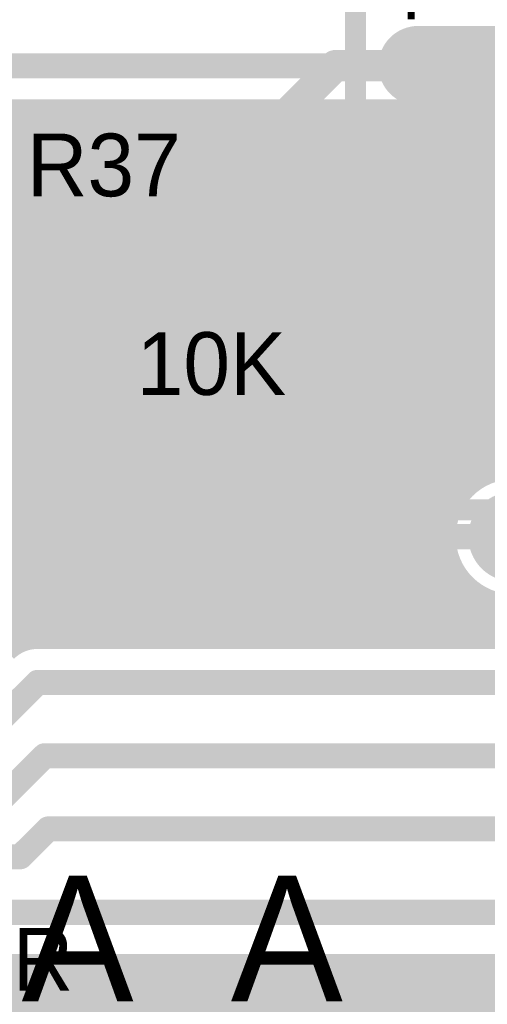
# Model space of a CAD drawing. Extents: x 7.17 to 14.1, y 4 to 11.75.
# Tile 49 of 189: x 8.07 to 8.3, y 7.76 to 8.23. Entities that reach past the tile are written whole.
import ezdxf

# ---------------------------------------------------------------- set-up
doc = ezdxf.new("R2010")
doc.units = 0
doc.layers.get('0').update_dxf_attribs({"linetype": 'CONTINUOUS'})
for name, color, linetype in [('BOTTOMLAYER', 5, 'CONTINUOUS'), ('BOTTOMSOLDER', 6, 'CONTINUOUS'), ('MECHANICAL1', 6, 'CONTINUOUS'), ('MECHANICAL5', 56, 'CONTINUOUS'), ('TOPLAYER', 1, 'CONTINUOUS'), ('TOPOVERLAY', 2, 'CONTINUOUS'), ('TOPPASTE', 8, 'CONTINUOUS'), ('TOPSOLDER', 216, 'CONTINUOUS')]:
    doc.layers.add(name, color=color, linetype=linetype)

# ---------------------------------------------------------------- blocks, each defined once
blk = doc.blocks.new('SWITCH_4_POS_SPST_63')
at = {"layer": 'MECHANICAL1', "const_width": 0.01}
for points in [[(0.0225, -0.075), (0.0225, 0.05)], [(0.0225, -0.2), (0.0225, 0.05)], [(0.0225, 0.05), (0.1975, 0.05)], [(0.1975, -0.2), (0.1975, 0.05)], [(0.085, 0.015), (0.11, 0.015)], [(0.085, -0.015), (0.085, 0.015)], [(0.11, 0.015), (0.135, 0.015)], [(0.1175, -0.015), (0.1175, 0.015)], [(0.135, -0.015), (0.135, 0.015)], [(-0.02, 0.0075), (0.0225, 0.0075)], [(-0.02, 0), (-0.02, 0.0075)], [(0.1975, 0.0075), (0.24, 0.0075)], [(0.24, 0), (0.24, 0.0075)], [(-0.02, -0.0075), (-0.02, 0)], [(0.24, -0.0075), (0.24, 0)], [(-0.02, -0.0075), (0.0225, -0.0075)], [(0.1975, -0.0075), (0.24, -0.0075)], [(0.085, -0.015), (0.135, -0.015)], [(0.085, -0.035), (0.11, -0.035)], [(0.085, -0.065), (0.085, -0.035)], [(0.11, -0.035), (0.135, -0.035)], [(0.1175, -0.065), (0.1175, -0.035)], [(0.135, -0.065), (0.135, -0.035)], [(-0.02, -0.0425), (0.0225, -0.0425)], [(-0.02, -0.05), (-0.02, -0.0425)], [(0.1975, -0.0425), (0.24, -0.0425)], [(0.24, -0.05), (0.24, -0.0425)], [(-0.02, -0.0575), (-0.02, -0.05)], [(0.24, -0.0575), (0.24, -0.05)], [(-0.02, -0.0575), (0.0225, -0.0575)], [(0.1975, -0.0575), (0.24, -0.0575)], [(0.085, -0.065), (0.135, -0.065)], [(0.085, -0.085), (0.11, -0.085)], [(0.085, -0.115), (0.085, -0.085)], [(0.11, -0.085), (0.135, -0.085)], [(0.1175, -0.115), (0.1175, -0.085)], [(0.135, -0.115), (0.135, -0.085)], [(-0.02, -0.0925), (0.0225, -0.0925)], [(-0.02, -0.1), (-0.02, -0.0925)], [(0.1975, -0.0925), (0.24, -0.0925)], [(0.24, -0.1), (0.24, -0.0925)], [(-0.02, -0.1075), (-0.02, -0.1)], [(0.24, -0.1075), (0.24, -0.1)], [(-0.02, -0.1075), (0.0225, -0.1075)], [(0.1975, -0.1075), (0.24, -0.1075)], [(0.085, -0.115), (0.135, -0.115)], [(0.085, -0.135), (0.11, -0.135)], [(0.085, -0.165), (0.085, -0.135)], [(0.11, -0.135), (0.135, -0.135)], [(0.1175, -0.165), (0.1175, -0.135)], [(0.135, -0.165), (0.135, -0.135)], [(-0.02, -0.1425), (0.0225, -0.1425)], [(-0.02, -0.15), (-0.02, -0.1425)], [(0.1975, -0.1425), (0.24, -0.1425)], [(0.24, -0.15), (0.24, -0.1425)], [(-0.02, -0.1575), (-0.02, -0.15)], [(0.24, -0.1575), (0.24, -0.15)], [(-0.02, -0.1575), (0.0225, -0.1575)], [(0.1975, -0.1575), (0.24, -0.1575)], [(0.085, -0.165), (0.135, -0.165)], [(0.0225, -0.2), (0.1975, -0.2)]]:
    blk.add_lwpolyline(points, dxfattribs=at)
at = {"layer": 'MECHANICAL1', "const_width": 0.005}
for points in [[(0.02, 0.05, 1), (0.025, 0.05, 1)], [(0.02, 0.05, 1), (0.025, 0.05, 1)], [(0.02, 0.05, 1), (0.025, 0.05, 1)], [(0.195, 0.05, 1), (0.2, 0.05, 1)], [(0.195, 0.05, 1), (0.2, 0.05, 1)], [(0.0825, 0.015, 1), (0.0875, 0.015, 1)], [(0.0825, 0.015, 1), (0.0875, 0.015, 1)], [(0.1075, 0.015, 1), (0.1125, 0.015, 1)], [(0.1075, 0.015, 1), (0.1125, 0.015, 1)], [(0.115, 0.015, 1), (0.12, 0.015, 1)], [(0.1325, 0.015, 1), (0.1375, 0.015, 1)], [(0.1325, 0.015, 1), (0.1375, 0.015, 1)], [(-0.0225, 0.0075, 1), (-0.0175, 0.0075, 1)], [(-0.0225, 0.0075, 1), (-0.0175, 0.0075, 1)], [(0.02, 0.0075, 1), (0.025, 0.0075, 1)], [(0.195, 0.0075, 1), (0.2, 0.0075, 1)], [(0.2375, 0.0075, 1), (0.2425, 0.0075, 1)], [(0.2375, 0.0075, 1), (0.2425, 0.0075, 1)], [(-0.0225, 0, 1), (-0.0175, 0, 1)], [(-0.0225, 0, 1), (-0.0175, 0, 1)], [(0.2375, 0, 1), (0.2425, 0, 1)], [(0.2375, 0, 1), (0.2425, 0, 1)], [(-0.0225, -0.0075, 1), (-0.0175, -0.0075, 1)], [(-0.0225, -0.0075, 1), (-0.0175, -0.0075, 1)], [(0.02, -0.0075, 1), (0.025, -0.0075, 1)], [(0.195, -0.0075, 1), (0.2, -0.0075, 1)], [(0.2375, -0.0075, 1), (0.2425, -0.0075, 1)], [(0.2375, -0.0075, 1), (0.2425, -0.0075, 1)], [(0.0825, -0.015, 1), (0.0875, -0.015, 1)], [(0.0825, -0.015, 1), (0.0875, -0.015, 1)], [(0.115, -0.015, 1), (0.12, -0.015, 1)], [(0.1325, -0.015, 1), (0.1375, -0.015, 1)], [(0.1325, -0.015, 1), (0.1375, -0.015, 1)], [(0.0825, -0.035, 1), (0.0875, -0.035, 1)], [(0.0825, -0.035, 1), (0.0875, -0.035, 1)], [(0.1075, -0.035, 1), (0.1125, -0.035, 1)], [(0.1075, -0.035, 1), (0.1125, -0.035, 1)], [(0.115, -0.035, 1), (0.12, -0.035, 1)], [(0.1325, -0.035, 1), (0.1375, -0.035, 1)], [(0.1325, -0.035, 1), (0.1375, -0.035, 1)], [(-0.0225, -0.0425, 1), (-0.0175, -0.0425, 1)], [(-0.0225, -0.0425, 1), (-0.0175, -0.0425, 1)], [(0.02, -0.0425, 1), (0.025, -0.0425, 1)], [(0.195, -0.0425, 1), (0.2, -0.0425, 1)], [(0.2375, -0.0425, 1), (0.2425, -0.0425, 1)], [(0.2375, -0.0425, 1), (0.2425, -0.0425, 1)], [(-0.0225, -0.05, 1), (-0.0175, -0.05, 1)], [(-0.0225, -0.05, 1), (-0.0175, -0.05, 1)], [(0.2375, -0.05, 1), (0.2425, -0.05, 1)], [(0.2375, -0.05, 1), (0.2425, -0.05, 1)], [(-0.0225, -0.0575, 1), (-0.0175, -0.0575, 1)], [(-0.0225, -0.0575, 1), (-0.0175, -0.0575, 1)], [(0.02, -0.0575, 1), (0.025, -0.0575, 1)], [(0.195, -0.0575, 1), (0.2, -0.0575, 1)], [(0.2375, -0.0575, 1), (0.2425, -0.0575, 1)], [(0.2375, -0.0575, 1), (0.2425, -0.0575, 1)], [(0.0825, -0.065, 1), (0.0875, -0.065, 1)], [(0.0825, -0.065, 1), (0.0875, -0.065, 1)], [(0.115, -0.065, 1), (0.12, -0.065, 1)], [(0.1325, -0.065, 1), (0.1375, -0.065, 1)], [(0.1325, -0.065, 1), (0.1375, -0.065, 1)], [(0.02, -0.075, 1), (0.025, -0.075, 1)], [(0.0825, -0.085, 1), (0.0875, -0.085, 1)], [(0.0825, -0.085, 1), (0.0875, -0.085, 1)], [(0.1075, -0.085, 1), (0.1125, -0.085, 1)], [(0.1075, -0.085, 1), (0.1125, -0.085, 1)], [(0.115, -0.085, 1), (0.12, -0.085, 1)], [(0.1325, -0.085, 1), (0.1375, -0.085, 1)], [(0.1325, -0.085, 1), (0.1375, -0.085, 1)], [(-0.0225, -0.0925, 1), (-0.0175, -0.0925, 1)], [(-0.0225, -0.0925, 1), (-0.0175, -0.0925, 1)], [(0.02, -0.0925, 1), (0.025, -0.0925, 1)], [(0.195, -0.0925, 1), (0.2, -0.0925, 1)], [(0.2375, -0.0925, 1), (0.2425, -0.0925, 1)], [(0.2375, -0.0925, 1), (0.2425, -0.0925, 1)], [(-0.0225, -0.1, 1), (-0.0175, -0.1, 1)], [(-0.0225, -0.1, 1), (-0.0175, -0.1, 1)], [(0.2375, -0.1, 1), (0.2425, -0.1, 1)], [(0.2375, -0.1, 1), (0.2425, -0.1, 1)], [(-0.0225, -0.1075, 1), (-0.0175, -0.1075, 1)], [(-0.0225, -0.1075, 1), (-0.0175, -0.1075, 1)], [(0.02, -0.1075, 1), (0.025, -0.1075, 1)], [(0.195, -0.1075, 1), (0.2, -0.1075, 1)], [(0.2375, -0.1075, 1), (0.2425, -0.1075, 1)], [(0.2375, -0.1075, 1), (0.2425, -0.1075, 1)], [(0.0825, -0.115, 1), (0.0875, -0.115, 1)], [(0.0825, -0.115, 1), (0.0875, -0.115, 1)], [(0.115, -0.115, 1), (0.12, -0.115, 1)], [(0.1325, -0.115, 1), (0.1375, -0.115, 1)], [(0.1325, -0.115, 1), (0.1375, -0.115, 1)], [(0.0825, -0.135, 1), (0.0875, -0.135, 1)], [(0.0825, -0.135, 1), (0.0875, -0.135, 1)], [(0.1075, -0.135, 1), (0.1125, -0.135, 1)], [(0.1075, -0.135, 1), (0.1125, -0.135, 1)], [(0.115, -0.135, 1), (0.12, -0.135, 1)], [(0.1325, -0.135, 1), (0.1375, -0.135, 1)], [(0.1325, -0.135, 1), (0.1375, -0.135, 1)], [(-0.0225, -0.1425, 1), (-0.0175, -0.1425, 1)], [(-0.0225, -0.1425, 1), (-0.0175, -0.1425, 1)], [(0.02, -0.1425, 1), (0.025, -0.1425, 1)], [(0.195, -0.1425, 1), (0.2, -0.1425, 1)], [(0.2375, -0.1425, 1), (0.2425, -0.1425, 1)], [(0.2375, -0.1425, 1), (0.2425, -0.1425, 1)], [(-0.0225, -0.15, 1), (-0.0175, -0.15, 1)], [(-0.0225, -0.15, 1), (-0.0175, -0.15, 1)], [(0.2375, -0.15, 1), (0.2425, -0.15, 1)], [(0.2375, -0.15, 1), (0.2425, -0.15, 1)], [(-0.0225, -0.1575, 1), (-0.0175, -0.1575, 1)], [(-0.0225, -0.1575, 1), (-0.0175, -0.1575, 1)], [(0.02, -0.1575, 1), (0.025, -0.1575, 1)], [(0.195, -0.1575, 1), (0.2, -0.1575, 1)], [(0.2375, -0.1575, 1), (0.2425, -0.1575, 1)], [(0.2375, -0.1575, 1), (0.2425, -0.1575, 1)], [(0.0825, -0.165, 1), (0.0875, -0.165, 1)], [(0.0825, -0.165, 1), (0.0875, -0.165, 1)], [(0.115, -0.165, 1), (0.12, -0.165, 1)], [(0.1325, -0.165, 1), (0.1375, -0.165, 1)], [(0.1325, -0.165, 1), (0.1375, -0.165, 1)], [(0.02, -0.2, 1), (0.025, -0.2, 1)], [(0.02, -0.2, 1), (0.025, -0.2, 1)], [(0.195, -0.2, 1), (0.2, -0.2, 1)], [(0.195, -0.2, 1), (0.2, -0.2, 1)]]:
    blk.add_lwpolyline(points, format="xyb", close=True, dxfattribs=at)
at = {"layer": 'TOPLAYER', "const_width": 0.03}
for points in [[(0.025, 0), (-0.025, 0)], [(0.245, 0), (0.195, 0)], [(0.025, -0.05), (-0.025, -0.05)], [(0.245, -0.05), (0.195, -0.05)], [(0.025, -0.1), (-0.025, -0.1)], [(0.245, -0.1), (0.195, -0.1)], [(0.025, -0.15), (-0.025, -0.15)], [(0.245, -0.15), (0.195, -0.15)]]:
    blk.add_lwpolyline(points, dxfattribs=at)
at = {"layer": 'TOPLAYER', "const_width": 0.015}
for points in [[(-0.0325, 0, 1), (-0.0175, 0, 1)], [(0.0175, 0, 1), (0.0325, 0, 1)], [(0.1875, 0, 1), (0.2025, 0, 1)], [(0.2375, 0, 1), (0.2525, 0, 1)], [(-0.0325, -0.05, 1), (-0.0175, -0.05, 1)], [(0.0175, -0.05, 1), (0.0325, -0.05, 1)], [(0.1875, -0.05, 1), (0.2025, -0.05, 1)], [(0.2375, -0.05, 1), (0.2525, -0.05, 1)], [(-0.0325, -0.1, 1), (-0.0175, -0.1, 1)], [(0.0175, -0.1, 1), (0.0325, -0.1, 1)], [(0.1875, -0.1, 1), (0.2025, -0.1, 1)], [(0.2375, -0.1, 1), (0.2525, -0.1, 1)], [(-0.0325, -0.15, 1), (-0.0175, -0.15, 1)], [(0.0175, -0.15, 1), (0.0325, -0.15, 1)], [(0.1875, -0.15, 1), (0.2025, -0.15, 1)], [(0.2375, -0.15, 1), (0.2525, -0.15, 1)]]:
    blk.add_lwpolyline(points, format="xyb", close=True, dxfattribs=at)
at = {"layer": 'TOPOVERLAY', "const_width": 0.01}
for points in [[(-0.055, 0.0625), (0.11, 0.0625)], [(-0.055, -0.2125), (-0.055, 0.0625)], [(0.11, 0.0625), (0.275, 0.0625)], [(0.275, -0.2125), (0.275, 0.0625)], [(-0.055, -0.2125), (0.275, -0.2125)]]:
    blk.add_lwpolyline(points, dxfattribs=at)
at = {"layer": 'TOPOVERLAY', "const_width": 0.005}
for points in [[(-0.0575, 0.0625, 1), (-0.0525, 0.0625, 1)], [(-0.0575, 0.0625, 1), (-0.0525, 0.0625, 1)], [(0.1075, 0.0625, 1), (0.1125, 0.0625, 1)], [(0.1075, 0.0625, 1), (0.1125, 0.0625, 1)], [(0.2725, 0.0625, 1), (0.2775, 0.0625, 1)], [(0.2725, 0.0625, 1), (0.2775, 0.0625, 1)], [(-0.0575, -0.2125, 1), (-0.0525, -0.2125, 1)], [(-0.0575, -0.2125, 1), (-0.0525, -0.2125, 1)], [(0.2725, -0.2125, 1), (0.2775, -0.2125, 1)], [(0.2725, -0.2125, 1), (0.2775, -0.2125, 1)]]:
    blk.add_lwpolyline(points, format="xyb", close=True, dxfattribs=at)
at = {"layer": 'TOPPASTE', "const_width": 0.03}
for points in [[(0.025, 0), (-0.025, 0)], [(0.245, 0), (0.195, 0)], [(0.025, -0.05), (-0.025, -0.05)], [(0.245, -0.05), (0.195, -0.05)], [(0.025, -0.1), (-0.025, -0.1)], [(0.245, -0.1), (0.195, -0.1)], [(0.025, -0.15), (-0.025, -0.15)], [(0.245, -0.15), (0.195, -0.15)]]:
    blk.add_lwpolyline(points, dxfattribs=at)
at = {"layer": 'TOPPASTE', "const_width": 0.015}
for points in [[(-0.0325, 0, 1), (-0.0175, 0, 1)], [(0.0175, 0, 1), (0.0325, 0, 1)], [(0.1875, 0, 1), (0.2025, 0, 1)], [(0.2375, 0, 1), (0.2525, 0, 1)], [(-0.0325, -0.05, 1), (-0.0175, -0.05, 1)], [(0.0175, -0.05, 1), (0.0325, -0.05, 1)], [(0.1875, -0.05, 1), (0.2025, -0.05, 1)], [(0.2375, -0.05, 1), (0.2525, -0.05, 1)], [(-0.0325, -0.1, 1), (-0.0175, -0.1, 1)], [(0.0175, -0.1, 1), (0.0325, -0.1, 1)], [(0.1875, -0.1, 1), (0.2025, -0.1, 1)], [(0.2375, -0.1, 1), (0.2525, -0.1, 1)], [(-0.0325, -0.15, 1), (-0.0175, -0.15, 1)], [(0.0175, -0.15, 1), (0.0325, -0.15, 1)], [(0.1875, -0.15, 1), (0.2025, -0.15, 1)], [(0.2375, -0.15, 1), (0.2525, -0.15, 1)]]:
    blk.add_lwpolyline(points, format="xyb", close=True, dxfattribs=at)
at = {"layer": 'TOPSOLDER', "const_width": 0.038}
for points in [[(0.025, 0), (-0.025, 0)], [(0.245, 0), (0.195, 0)], [(0.025, -0.05), (-0.025, -0.05)], [(0.245, -0.05), (0.195, -0.05)], [(0.025, -0.1), (-0.025, -0.1)], [(0.245, -0.1), (0.195, -0.1)], [(0.025, -0.15), (-0.025, -0.15)], [(0.245, -0.15), (0.195, -0.15)]]:
    blk.add_lwpolyline(points, dxfattribs=at)
at = {"layer": 'TOPSOLDER', "const_width": 0.019}
for points in [[(-0.0345, 0, 1), (-0.0155, 0, 1)], [(0.0155, 0, 1), (0.0345, 0, 1)], [(0.1855, 0, 1), (0.2045, 0, 1)], [(0.2355, 0, 1), (0.2545, 0, 1)], [(-0.0345, -0.05, 1), (-0.0155, -0.05, 1)], [(0.0155, -0.05, 1), (0.0345, -0.05, 1)], [(0.1855, -0.05, 1), (0.2045, -0.05, 1)], [(0.2355, -0.05, 1), (0.2545, -0.05, 1)], [(-0.0345, -0.1, 1), (-0.0155, -0.1, 1)], [(0.0155, -0.1, 1), (0.0345, -0.1, 1)], [(0.1855, -0.1, 1), (0.2045, -0.1, 1)], [(0.2355, -0.1, 1), (0.2545, -0.1, 1)], [(-0.0345, -0.15, 1), (-0.0155, -0.15, 1)], [(0.0155, -0.15, 1), (0.0345, -0.15, 1)], [(0.1855, -0.15, 1), (0.2045, -0.15, 1)], [(0.2355, -0.15, 1), (0.2545, -0.15, 1)]]:
    blk.add_lwpolyline(points, format="xyb", close=True, dxfattribs=at)
at = {"layer": 'MECHANICAL1'}
for s, p in [('1', (0.0525, 0.0025)), ('2', (0.0525, -0.0425)), ('3', (0.0525, -0.095)), ('4', (0.0525, -0.1425))]:
    blk.add_text(s, height=0.02, rotation=270, dxfattribs=at).set_placement(p)
at = {"layer": 'TOPOVERLAY'}
blk.add_text('1', height=0.03, rotation=270, dxfattribs=at).set_placement((-0.03, 0.0425))
blk = doc.blocks.new('0603_69')
at = {"layer": 'MECHANICAL1', "const_width": 0.01}
for points in [[(-0.000531, 0.015748), (-0.000531, -0.014252)], [(-0.000531, 0.015748), (0.059468, 0.015748)], [(0.059468, 0.015748), (0.059468, -0.014252)], [(-0.000531, -0.014252), (0.059468, -0.014252)]]:
    blk.add_lwpolyline(points, dxfattribs=at)
at = {"layer": 'MECHANICAL1', "const_width": 0.005}
for points in [[(-0.003031, 0.015748, 1), (0.001969, 0.015748, 1)], [(-0.003031, 0.015748, 1), (0.001969, 0.015748, 1)], [(0.056968, 0.015748, 1), (0.061968, 0.015748, 1)], [(0.056968, 0.015748, 1), (0.061968, 0.015748, 1)], [(-0.003031, -0.014252, 1), (0.001969, -0.014252, 1)], [(-0.003031, -0.014252, 1), (0.001969, -0.014252, 1)], [(0.056968, -0.014252, 1), (0.061968, -0.014252, 1)], [(0.056968, -0.014252, 1), (0.061968, -0.014252, 1)]]:
    blk.add_lwpolyline(points, format="xyb", close=True, dxfattribs=at)
at = {"layer": 'TOPLAYER'}
for points in [[(-0.015, -0.015), (0.015, -0.015), (-0.015, 0.015), (0.015, 0.015)], [(0.045, -0.015), (0.075, -0.015), (0.045, 0.015), (0.075, 0.015)]]:
    blk.add_solid(points, dxfattribs=at)
at = {"layer": 'TOPOVERLAY', "const_width": 0.01}
for points in [[(-0.03, 0.03), (-0.03, 0)], [(-0.03, 0.03), (0.09, 0.03)], [(0.09, 0.03), (0.09, -0.03)], [(-0.03, 0), (-0.03, -0.03)], [(-0.03, -0.03), (0.09, -0.03)]]:
    blk.add_lwpolyline(points, dxfattribs=at)
at = {"layer": 'TOPOVERLAY', "const_width": 0.005}
for points in [[(-0.0325, 0.03, 1), (-0.0275, 0.03, 1)], [(-0.0325, 0.03, 1), (-0.0275, 0.03, 1)], [(0.0875, 0.03, 1), (0.0925, 0.03, 1)], [(0.0875, 0.03, 1), (0.0925, 0.03, 1)], [(-0.0325, 0, 1), (-0.0275, 0, 1)], [(-0.0325, 0, 1), (-0.0275, 0, 1)], [(-0.0325, -0.03, 1), (-0.0275, -0.03, 1)], [(-0.0325, -0.03, 1), (-0.0275, -0.03, 1)], [(0.0875, -0.03, 1), (0.0925, -0.03, 1)], [(0.0875, -0.03, 1), (0.0925, -0.03, 1)]]:
    blk.add_lwpolyline(points, format="xyb", close=True, dxfattribs=at)
at = {"layer": 'TOPPASTE'}
for points in [[(-0.015, -0.015), (0.015, -0.015), (-0.015, 0.015), (0.015, 0.015)], [(0.045, -0.015), (0.075, -0.015), (0.045, 0.015), (0.075, 0.015)]]:
    blk.add_solid(points, dxfattribs=at)
at = {"layer": 'TOPSOLDER'}
for points in [[(-0.019, -0.019), (0.019, -0.019), (-0.019, 0.019), (0.019, 0.019)], [(0.041, -0.019), (0.079, -0.019), (0.041, 0.019), (0.079, 0.019)]]:
    blk.add_solid(points, dxfattribs=at)

msp = doc.modelspace()

# ---------------------------------------------------------------- linework, layer by layer
at = {"layer": 'BOTTOMLAYER'}
for points, const_width in [([(8.203696, 7.935), (8.4936, 8.224904)], 0.008), ([(8.210767, 7.935), (8.500671, 8.224904)], 0.008), ([(8.295623, 8.012785), (8.507742, 8.224904)], 0.008), ([(7.877405, 8.209904), (8.432405, 8.209904)], 0.012), ([(7.788452, 7.901596), (8.07676, 8.189904)], 0.008), ([(7.795523, 7.901596), (8.083832, 8.189904)], 0.008), ([(7.802595, 7.901596), (8.090903, 8.189904)], 0.008), ([(7.809666, 7.901596), (8.097974, 8.189904)], 0.008), ([(7.816737, 7.901596), (8.105045, 8.189904)], 0.008), ([(7.823808, 7.901596), (8.112116, 8.189904)], 0.008), ([(7.830879, 7.901596), (8.119187, 8.189904)], 0.008), ([(7.83795, 7.901596), (8.126258, 8.189904)], 0.008), ([(7.845021, 7.901596), (8.133329, 8.189904)], 0.008), ([(7.852092, 7.901596), (8.1404, 8.189904)], 0.008), ([(7.859163, 7.901596), (8.147471, 8.189904)], 0.008), ([(7.866235, 7.901596), (8.154542, 8.189904)], 0.008), ([(7.873306, 7.901596), (8.161614, 8.189904)], 0.008), ([(7.880377, 7.901596), (8.168685, 8.189904)], 0.008), ([(7.884169, 8.188384), (8.137552, 7.935)], 0.008), ([(7.885689, 8.189904), (8.408069, 8.189904)], 0.008), ([(7.887448, 7.901596), (8.175756, 8.189904)], 0.008), ([(7.889719, 8.189904), (8.144623, 7.935)], 0.008), ([(7.894519, 7.901596), (8.182827, 8.189904)], 0.008), ([(7.89679, 8.189904), (8.151694, 7.935)], 0.008), ([(7.90159, 7.901596), (8.189898, 8.189904)], 0.008), ([(7.903861, 8.189904), (8.158765, 7.935)], 0.008), ([(7.908661, 7.901596), (8.196969, 8.189904)], 0.008), ([(7.910933, 8.189904), (8.165836, 7.935)], 0.008), ([(7.915732, 7.901596), (8.20404, 8.189904)], 0.008), ([(7.918004, 8.189904), (8.172908, 7.935)], 0.008), ([(7.922803, 7.901596), (8.211111, 8.189904)], 0.008), ([(7.925075, 8.189904), (8.179979, 7.935)], 0.008), ([(7.929874, 7.901596), (8.218182, 8.189904)], 0.008), ([(7.932146, 8.189904), (8.18705, 7.935)], 0.008), ([(7.936946, 7.901596), (8.225254, 8.189904)], 0.008), ([(7.939217, 8.189904), (8.194121, 7.935)], 0.008), ([(7.944017, 7.901596), (8.232325, 8.189904)], 0.008), ([(7.946288, 8.189904), (8.201192, 7.935)], 0.008), ([(7.951088, 7.901596), (8.239396, 8.189904)], 0.008), ([(7.953359, 8.189904), (8.208263, 7.935)], 0.008), ([(7.958159, 7.901596), (8.246467, 8.189904)], 0.008), ([(7.96043, 8.189904), (8.215334, 7.935)], 0.008), ([(7.96523, 7.901596), (8.253538, 8.189904)], 0.008), ([(7.967501, 8.189904), (8.222405, 7.935)], 0.008), ([(7.972301, 7.901596), (8.260609, 8.189904)], 0.008), ([(7.974572, 8.189904), (8.229476, 7.935)], 0.008), ([(7.979372, 7.901596), (8.26768, 8.189904)], 0.008), ([(7.981643, 8.189904), (8.236548, 7.935)], 0.008), ([(7.986443, 7.901596), (8.274751, 8.189904)], 0.008), ([(7.988715, 8.189904), (8.243619, 7.935)], 0.008), ([(7.993514, 7.901596), (8.281822, 8.189904)], 0.008), ([(7.995786, 8.189904), (8.25069, 7.935)], 0.008), ([(8.000585, 7.901596), (8.288893, 8.189904)], 0.008), ([(8.002857, 8.189904), (8.257761, 7.935)], 0.008), ([(8.007656, 7.901596), (8.295965, 8.189904)], 0.008), ([(8.009928, 8.189904), (8.264832, 7.935)], 0.008), ([(8.014728, 7.901596), (8.303036, 8.189904)], 0.008), ([(8.016999, 8.189904), (8.271903, 7.935)], 0.008), ([(8.021799, 7.901596), (8.310107, 8.189904)], 0.008), ([(8.02407, 8.189904), (8.278974, 7.935)], 0.008), ([(8.02887, 7.901596), (8.317178, 8.189904)], 0.008), ([(8.031141, 8.189904), (8.286045, 7.935)], 0.008), ([(8.035941, 7.901596), (8.324249, 8.189904)], 0.008), ([(8.038212, 8.189904), (8.293116, 7.935)], 0.008), ([(8.045283, 8.189904), (8.300187, 7.935)], 0.008), ([(8.052354, 8.189904), (8.307258, 7.935)], 0.008), ([(8.059426, 8.189904), (8.31433, 7.935)], 0.008), ([(8.066497, 8.189904), (8.279348, 7.977052)], 0.008), ([(8.073568, 8.189904), (8.278406, 7.985066)], 0.008), ([(8.074853, 7.933437), (8.33132, 8.189904)], 0.008), ([(8.080639, 8.189904), (8.279127, 7.991416)], 0.008), ([(8.083487, 7.935), (8.338391, 8.189904)], 0.008), ([(8.08771, 8.189904), (8.280816, 7.996798)], 0.008), ([(8.090558, 7.935), (8.345462, 8.189904)], 0.008), ([(8.094781, 8.189904), (8.283227, 8.001458)], 0.008), ([(8.097629, 7.935), (8.352533, 8.189904)], 0.008), ([(8.101852, 8.189904), (8.286248, 8.005508)], 0.008), ([(8.1047, 7.935), (8.359604, 8.189904)], 0.008), ([(8.108923, 8.189904), (8.289838, 8.00899)], 0.008), ([(8.111771, 7.935), (8.366675, 8.189904)], 0.008), ([(8.115994, 8.189904), (8.294, 8.011898)], 0.008), ([(8.118843, 7.935), (8.373747, 8.189904)], 0.008), ([(8.123065, 8.189904), (8.298788, 8.014181)], 0.008), ([(8.125914, 7.935), (8.380818, 8.189904)], 0.008), ([(8.130137, 8.189904), (8.30433, 8.015711)], 0.008), ([(8.132985, 7.935), (8.387889, 8.189904)], 0.008), ([(8.137208, 8.189904), (8.31092, 8.016192)], 0.008), ([(8.140056, 7.935), (8.39496, 8.189904)], 0.008), ([(8.144279, 8.189904), (8.319459, 8.014724)], 0.008), ([(8.147127, 7.935), (8.402031, 8.189904)], 0.008), ([(8.15135, 8.189904), (8.336546, 8.004708)], 0.008), ([(8.154198, 7.935), (8.408541, 8.189343)], 0.008), ([(8.158421, 8.189904), (8.343617, 8.004708)], 0.008), ([(8.165492, 8.189904), (8.350688, 8.004708)], 0.008), ([(8.172563, 8.189904), (8.357759, 8.004708)], 0.008), ([(8.179634, 8.189904), (8.36483, 8.004708)], 0.008), ([(8.186705, 8.189904), (8.371901, 8.004708)], 0.008), ([(8.193777, 8.189904), (8.378972, 8.004708)], 0.008), ([(8.200848, 8.189904), (8.386044, 8.004708)], 0.008), ([(8.207919, 8.189904), (8.393115, 8.004708)], 0.008), ([(8.21499, 8.189904), (8.400186, 8.004708)], 0.008), ([(8.222061, 8.189904), (8.407257, 8.004708)], 0.008), ([(8.229132, 8.189904), (8.414328, 8.004708)], 0.008), ([(8.236203, 8.189904), (8.421399, 8.004708)], 0.008), ([(8.243274, 8.189904), (8.42847, 8.004708)], 0.008), ([(8.250345, 8.189904), (8.435541, 8.004708)], 0.008), ([(8.257416, 8.189904), (8.442612, 8.004708)], 0.008), ([(8.264487, 8.189904), (8.449684, 8.004708)], 0.008), ([(8.271559, 8.189904), (8.456755, 8.004708)], 0.008), ([(8.27863, 8.189904), (8.463826, 8.004708)], 0.008), ([(8.285701, 8.189904), (8.470897, 8.004708)], 0.008), ([(8.292772, 8.189904), (8.477676, 8.005)], 0.008), ([(8.299843, 8.189904), (8.48119, 8.008557)], 0.008), ([(7.880633, 8.184848), (8.130481, 7.935)], 0.008), ([(8.161269, 7.935), (8.412095, 8.185826)], 0.008), ([(8.16834, 7.935), (8.41622, 8.18288)], 0.008), ([(7.873562, 8.177777), (8.116339, 7.935)], 0.008), ([(7.877098, 8.181312), (8.12341, 7.935)], 0.008), ([(8.175411, 7.935), (8.420966, 8.180554)], 0.008), ([(8.182483, 7.935), (8.426454, 8.178971)], 0.008), ([(8.189554, 7.935), (8.432963, 8.178409)], 0.008), ([(8.196625, 7.935), (8.441315, 8.17969)], 0.008), ([(7.869944, 8.174323), (8.109268, 7.935)], 0.008), ([(7.831937, 8.169904), (8.07074, 7.931101)], 0.008), ([(7.839008, 8.169904), (8.075295, 7.933617)], 0.008), ([(7.846079, 8.169904), (8.081044, 7.934939)], 0.008), ([(7.85315, 8.169904), (8.088054, 7.935)], 0.008), ([(7.860046, 8.170079), (8.095125, 7.935)], 0.008), ([(7.865556, 8.17164), (8.102197, 7.935)], 0.008), ([(8.217838, 7.935), (8.281828, 7.99899)], 0.008), ([(8.224909, 7.935), (8.278665, 7.988756)], 0.008), ([(8.23198, 7.935), (8.27856, 7.981579)], 0.008), ([(8.239051, 7.935), (8.279727, 7.975676)], 0.008), ([(8.246122, 7.935), (8.281734, 7.970612)], 0.008), ([(8.253194, 7.935), (8.284406, 7.966212)], 0.008), ([(8.260265, 7.935), (8.287664, 7.9624)], 0.008), ([(8.267336, 7.935), (8.291488, 7.959152)], 0.008), ([(8.274407, 7.935), (8.295899, 7.956493)], 0.008), ([(8.281478, 7.935), (8.300977, 7.954499)], 0.008), ([(8.288549, 7.935), (8.3069, 7.953352)], 0.008), ([(8.29562, 7.935), (8.31411, 7.95349)], 0.008), ([(8.082604, 7.935), (9.080568, 7.935)], 0.008), ([(8.0492, 7.881596), (8.082604, 7.915)], 0.012), ([(8.082604, 7.915), (9.104904, 7.915)], 0.012), ([(8.062604, 7.856596), (8.085912, 7.879904)], 0.012), ([(8.085912, 7.879904), (9.152405, 7.879904)], 0.012), ([(8.074296, 7.831596), (8.087604, 7.844904)], 0.012), ([(8.087604, 7.844904), (8.412405, 7.844904)], 0.012), ([(7.697604, 7.831596), (8.074296, 7.831596)], 0.012), ([(7.504904, 7.805), (8.344904, 7.805)], 0.012), ([(7.864904, 7.77), (8.304904, 7.77)], 0.03), ([(8.304904, 7.77), (8.369904, 7.705)], 0.03)]:
    msp.add_lwpolyline(points, dxfattribs=dict(at, const_width=const_width))
for points, const_width in [([(8.071568, 8.189904, 1), (8.075568, 8.189904, 1)], 0.004), ([(8.07476, 8.189904, 1), (8.07876, 8.189904, 1)], 0.004), ([(8.078639, 8.189904, 1), (8.082639, 8.189904, 1)], 0.004), ([(8.081831, 8.189904, 1), (8.085831, 8.189904, 1)], 0.004), ([(8.08571, 8.189904, 1), (8.08971, 8.189904, 1)], 0.004), ([(8.088903, 8.189904, 1), (8.092903, 8.189904, 1)], 0.004), ([(8.092781, 8.189904, 1), (8.096781, 8.189904, 1)], 0.004), ([(8.095974, 8.189904, 1), (8.099974, 8.189904, 1)], 0.004), ([(8.099852, 8.189904, 1), (8.103852, 8.189904, 1)], 0.004), ([(8.103045, 8.189904, 1), (8.107045, 8.189904, 1)], 0.004), ([(8.106923, 8.189904, 1), (8.110923, 8.189904, 1)], 0.004), ([(8.110116, 8.189904, 1), (8.114116, 8.189904, 1)], 0.004), ([(8.113994, 8.189904, 1), (8.117994, 8.189904, 1)], 0.004), ([(8.117187, 8.189904, 1), (8.121187, 8.189904, 1)], 0.004), ([(8.121066, 8.189904, 1), (8.125065, 8.189904, 1)], 0.004), ([(8.124258, 8.189904, 1), (8.128258, 8.189904, 1)], 0.004), ([(8.128137, 8.189904, 1), (8.132137, 8.189904, 1)], 0.004), ([(8.131329, 8.189904, 1), (8.135329, 8.189904, 1)], 0.004), ([(8.135208, 8.189904, 1), (8.139208, 8.189904, 1)], 0.004), ([(8.1384, 8.189904, 1), (8.1424, 8.189904, 1)], 0.004), ([(8.142279, 8.189904, 1), (8.146279, 8.189904, 1)], 0.004), ([(8.145471, 8.189904, 1), (8.149471, 8.189904, 1)], 0.004), ([(8.14935, 8.189904, 1), (8.15335, 8.189904, 1)], 0.004), ([(8.152542, 8.189904, 1), (8.156543, 8.189904, 1)], 0.004), ([(8.156421, 8.189904, 1), (8.160421, 8.189904, 1)], 0.004), ([(8.159614, 8.189904, 1), (8.163614, 8.189904, 1)], 0.004), ([(8.163492, 8.189904, 1), (8.167492, 8.189904, 1)], 0.004), ([(8.166685, 8.189904, 1), (8.170685, 8.189904, 1)], 0.004), ([(8.170563, 8.189904, 1), (8.174563, 8.189904, 1)], 0.004), ([(8.173756, 8.189904, 1), (8.177756, 8.189904, 1)], 0.004), ([(8.177634, 8.189904, 1), (8.181634, 8.189904, 1)], 0.004), ([(8.180827, 8.189904, 1), (8.184827, 8.189904, 1)], 0.004), ([(8.184705, 8.189904, 1), (8.188705, 8.189904, 1)], 0.004), ([(8.187898, 8.189904, 1), (8.191898, 8.189904, 1)], 0.004), ([(8.191776, 8.189904, 1), (8.195776, 8.189904, 1)], 0.004), ([(8.194969, 8.189904, 1), (8.198969, 8.189904, 1)], 0.004), ([(8.198848, 8.189904, 1), (8.202848, 8.189904, 1)], 0.004), ([(8.20204, 8.189904, 1), (8.20604, 8.189904, 1)], 0.004), ([(8.205919, 8.189904, 1), (8.209919, 8.189904, 1)], 0.004), ([(8.209111, 8.189904, 1), (8.213111, 8.189904, 1)], 0.004), ([(8.21299, 8.189904, 1), (8.21699, 8.189904, 1)], 0.004), ([(8.216182, 8.189904, 1), (8.220182, 8.189904, 1)], 0.004), ([(8.220061, 8.189904, 1), (8.224061, 8.189904, 1)], 0.004), ([(8.223254, 8.189904, 1), (8.227253, 8.189904, 1)], 0.004), ([(8.227132, 8.189904, 1), (8.231132, 8.189904, 1)], 0.004), ([(8.230325, 8.189904, 1), (8.234325, 8.189904, 1)], 0.004), ([(8.234203, 8.189904, 1), (8.238203, 8.189904, 1)], 0.004), ([(8.237396, 8.189904, 1), (8.241396, 8.189904, 1)], 0.004), ([(8.241274, 8.189904, 1), (8.245274, 8.189904, 1)], 0.004), ([(8.244467, 8.189904, 1), (8.248467, 8.189904, 1)], 0.004), ([(8.248345, 8.189904, 1), (8.252345, 8.189904, 1)], 0.004), ([(8.251538, 8.189904, 1), (8.255538, 8.189904, 1)], 0.004), ([(8.255416, 8.189904, 1), (8.259416, 8.189904, 1)], 0.004), ([(8.258609, 8.189904, 1), (8.262609, 8.189904, 1)], 0.004), ([(8.262488, 8.189904, 1), (8.266488, 8.189904, 1)], 0.004), ([(8.26568, 8.189904, 1), (8.26968, 8.189904, 1)], 0.004), ([(8.269559, 8.189904, 1), (8.273559, 8.189904, 1)], 0.004), ([(8.272751, 8.189904, 1), (8.276751, 8.189904, 1)], 0.004), ([(8.27663, 8.189904, 1), (8.28063, 8.189904, 1)], 0.004), ([(8.279822, 8.189904, 1), (8.283822, 8.189904, 1)], 0.004), ([(8.283701, 8.189904, 1), (8.287701, 8.189904, 1)], 0.004), ([(8.286893, 8.189904, 1), (8.290893, 8.189904, 1)], 0.004), ([(8.290772, 8.189904, 1), (8.294772, 8.189904, 1)], 0.004), ([(8.293964, 8.189904, 1), (8.297965, 8.189904, 1)], 0.004), ([(8.297843, 8.189904, 1), (8.301843, 8.189904, 1)], 0.004), ([(8.293622, 8.012785, 1), (8.297622, 8.012785, 1)], 0.004), ([(8.296788, 8.014181, 1), (8.300788, 8.014181, 1)], 0.004), ([(8.287838, 8.00899, 1), (8.291838, 8.00899, 1)], 0.004), ([(8.292, 8.011898, 1), (8.296, 8.011898, 1)], 0.004), ([(8.284248, 8.005508, 1), (8.288248, 8.005508, 1)], 0.004), ([(8.279827, 7.99899, 1), (8.283827, 7.99899, 1)], 0.004), ([(8.281227, 8.001458, 1), (8.285227, 8.001458, 1)], 0.004), ([(8.278816, 7.996798, 1), (8.282816, 7.996798, 1)], 0.004), ([(8.276665, 7.988756, 1), (8.280665, 7.988756, 1)], 0.004), ([(8.277127, 7.991416, 1), (8.281127, 7.991416, 1)], 0.004), ([(8.276406, 7.985066, 1), (8.280406, 7.985066, 1)], 0.004), ([(8.27656, 7.981579, 1), (8.28056, 7.981579, 1)], 0.004), ([(8.277349, 7.977052, 1), (8.281349, 7.977052, 1)], 0.004), ([(8.277727, 7.975676, 1), (8.281727, 7.975676, 1)], 0.004), ([(8.279734, 7.970612, 1), (8.283734, 7.970612, 1)], 0.004), ([(8.282406, 7.966212, 1), (8.286406, 7.966212, 1)], 0.004), ([(8.285664, 7.9624, 1), (8.289665, 7.9624, 1)], 0.004), ([(8.289488, 7.959152, 1), (8.293488, 7.959152, 1)], 0.004), ([(8.293899, 7.956493, 1), (8.297899, 7.956493, 1)], 0.004), ([(8.298977, 7.954499, 1), (8.302977, 7.954499, 1)], 0.004), ([(8.072853, 7.933437, 1), (8.076853, 7.933437, 1)], 0.004), ([(8.073295, 7.933617, 1), (8.077295, 7.933617, 1)], 0.004), ([(8.079044, 7.934939, 1), (8.083044, 7.934939, 1)], 0.004), ([(8.080604, 7.935, 1), (8.084604, 7.935, 1)], 0.004), ([(8.080604, 7.935, 1), (8.084604, 7.935, 1)], 0.004), ([(8.080604, 7.935, 1), (8.084604, 7.935, 1)], 0.004), ([(8.081487, 7.935, 1), (8.085487, 7.935, 1)], 0.004), ([(8.086054, 7.935, 1), (8.090054, 7.935, 1)], 0.004), ([(8.088558, 7.935, 1), (8.092558, 7.935, 1)], 0.004), ([(8.093125, 7.935, 1), (8.097126, 7.935, 1)], 0.004), ([(8.095629, 7.935, 1), (8.099629, 7.935, 1)], 0.004), ([(8.100197, 7.935, 1), (8.104197, 7.935, 1)], 0.004), ([(8.1027, 7.935, 1), (8.1067, 7.935, 1)], 0.004), ([(8.107268, 7.935, 1), (8.111268, 7.935, 1)], 0.004), ([(8.109772, 7.935, 1), (8.113772, 7.935, 1)], 0.004), ([(8.114339, 7.935, 1), (8.118339, 7.935, 1)], 0.004), ([(8.116843, 7.935, 1), (8.120843, 7.935, 1)], 0.004), ([(8.12141, 7.935, 1), (8.12541, 7.935, 1)], 0.004), ([(8.123914, 7.935, 1), (8.127914, 7.935, 1)], 0.004), ([(8.128481, 7.935, 1), (8.132481, 7.935, 1)], 0.004), ([(8.130985, 7.935, 1), (8.134985, 7.935, 1)], 0.004), ([(8.135552, 7.935, 1), (8.139552, 7.935, 1)], 0.004), ([(8.138056, 7.935, 1), (8.142056, 7.935, 1)], 0.004), ([(8.142623, 7.935, 1), (8.146623, 7.935, 1)], 0.004), ([(8.145127, 7.935, 1), (8.149127, 7.935, 1)], 0.004), ([(8.149694, 7.935, 1), (8.153694, 7.935, 1)], 0.004), ([(8.152198, 7.935, 1), (8.156198, 7.935, 1)], 0.004), ([(8.156765, 7.935, 1), (8.160765, 7.935, 1)], 0.004), ([(8.159269, 7.935, 1), (8.163269, 7.935, 1)], 0.004), ([(8.163837, 7.935, 1), (8.167836, 7.935, 1)], 0.004), ([(8.16634, 7.935, 1), (8.17034, 7.935, 1)], 0.004), ([(8.170908, 7.935, 1), (8.174908, 7.935, 1)], 0.004), ([(8.173411, 7.935, 1), (8.177411, 7.935, 1)], 0.004), ([(8.177979, 7.935, 1), (8.181979, 7.935, 1)], 0.004), ([(8.180483, 7.935, 1), (8.184482, 7.935, 1)], 0.004), ([(8.18505, 7.935, 1), (8.18905, 7.935, 1)], 0.004), ([(8.187554, 7.935, 1), (8.191554, 7.935, 1)], 0.004), ([(8.192121, 7.935, 1), (8.196121, 7.935, 1)], 0.004), ([(8.194625, 7.935, 1), (8.198625, 7.935, 1)], 0.004), ([(8.199192, 7.935, 1), (8.203192, 7.935, 1)], 0.004), ([(8.201696, 7.935, 1), (8.205696, 7.935, 1)], 0.004), ([(8.206263, 7.935, 1), (8.210263, 7.935, 1)], 0.004), ([(8.208767, 7.935, 1), (8.212767, 7.935, 1)], 0.004), ([(8.213334, 7.935, 1), (8.217334, 7.935, 1)], 0.004), ([(8.215838, 7.935, 1), (8.219838, 7.935, 1)], 0.004), ([(8.220405, 7.935, 1), (8.224405, 7.935, 1)], 0.004), ([(8.222909, 7.935, 1), (8.226909, 7.935, 1)], 0.004), ([(8.227476, 7.935, 1), (8.231476, 7.935, 1)], 0.004), ([(8.22998, 7.935, 1), (8.23398, 7.935, 1)], 0.004), ([(8.234547, 7.935, 1), (8.238547, 7.935, 1)], 0.004), ([(8.237051, 7.935, 1), (8.241051, 7.935, 1)], 0.004), ([(8.241619, 7.935, 1), (8.245619, 7.935, 1)], 0.004), ([(8.244122, 7.935, 1), (8.248122, 7.935, 1)], 0.004), ([(8.24869, 7.935, 1), (8.25269, 7.935, 1)], 0.004), ([(8.251193, 7.935, 1), (8.255194, 7.935, 1)], 0.004), ([(8.255761, 7.935, 1), (8.259761, 7.935, 1)], 0.004), ([(8.258265, 7.935, 1), (8.262265, 7.935, 1)], 0.004), ([(8.262832, 7.935, 1), (8.266832, 7.935, 1)], 0.004), ([(8.265336, 7.935, 1), (8.269336, 7.935, 1)], 0.004), ([(8.269903, 7.935, 1), (8.273903, 7.935, 1)], 0.004), ([(8.272407, 7.935, 1), (8.276407, 7.935, 1)], 0.004), ([(8.276974, 7.935, 1), (8.280974, 7.935, 1)], 0.004), ([(8.279478, 7.935, 1), (8.283478, 7.935, 1)], 0.004), ([(8.284045, 7.935, 1), (8.288045, 7.935, 1)], 0.004), ([(8.286549, 7.935, 1), (8.290549, 7.935, 1)], 0.004), ([(8.291116, 7.935, 1), (8.295116, 7.935, 1)], 0.004), ([(8.29362, 7.935, 1), (8.29762, 7.935, 1)], 0.004), ([(8.298187, 7.935, 1), (8.302187, 7.935, 1)], 0.004), ([(8.06874, 7.931101, 1), (8.07274, 7.931101, 1)], 0.004), ([(8.079604, 7.915, 1), (8.085604, 7.915, 1)], 0.006), ([(8.079604, 7.915, 1), (8.085604, 7.915, 1)], 0.006), ([(8.082912, 7.879904, 1), (8.088912, 7.879904, 1)], 0.006), ([(8.082912, 7.879904, 1), (8.088912, 7.879904, 1)], 0.006), ([(8.084604, 7.844904, 1), (8.090604, 7.844904, 1)], 0.006), ([(8.084604, 7.844904, 1), (8.090604, 7.844904, 1)], 0.006), ([(8.071296, 7.831596, 1), (8.077296, 7.831596, 1)], 0.006), ([(8.071296, 7.831596, 1), (8.077296, 7.831596, 1)], 0.006), ([(8.297404, 7.77, 1), (8.312404, 7.77, 1)], 0.015), ([(8.297404, 7.77, 1), (8.312404, 7.77, 1)], 0.015)]:
    msp.add_lwpolyline(points, format="xyb", close=True, dxfattribs=dict(at, const_width=const_width))
at = {"layer": 'BOTTOMLAYER', "const_width": 0.008}
for points in [[(8.33424, 7.964708, -2.791809), (8.33424, 8.004708)], [(8.06843, 7.92911, -0.199496), (8.082604, 7.935)], [(8.068462, 7.929142, -0.198912), (8.082604, 7.935)]]:
    msp.add_lwpolyline(points, format="xyb", dxfattribs=at)
at = {"layer": 'BOTTOMSOLDER', "const_width": 0.0215}
for points in [[(8.189154, 8.16, 1), (8.210654, 8.16, 1)], [(8.189154, 8.11, 1), (8.210654, 8.11, 1)], [(8.299154, 7.984708, 1), (8.320654, 7.984708, 1)]]:
    msp.add_lwpolyline(points, format="xyb", close=True, dxfattribs=at)
at = {"layer": 'TOPLAYER'}
for points, const_width in [([(8.199904, 8.185), (8.224904, 8.21)], 0.015), ([(8.224904, 8.21), (8.289447, 8.21)], 0.015), ([(8.199904, 8.085), (8.199904, 8.185)], 0.015), ([(8.199904, 8.16), (8.289447, 8.16)], 0.015), ([(8.144904, 8.1), (8.154904, 8.11)], 0.015), ([(8.154904, 8.11), (8.289447, 8.11)], 0.015), ([(8.094904, 8.1), (8.144904, 8.1)], 0.015), ([(8.199904, 8.085), (8.224904, 8.06)], 0.015), ([(8.224904, 8.06), (8.289447, 8.06)], 0.015), ([(8.034904, 8.04), (8.094904, 8.04)], 0.015), ([(7.850716, 7.996596), (8.180716, 7.996596)], 0.012), ([(8.180716, 7.996596), (8.192604, 7.984708)], 0.012), ([(8.192604, 7.984708), (8.309904, 7.984708)], 0.012)]:
    msp.add_lwpolyline(points, dxfattribs=dict(at, const_width=const_width))
for points, const_width in [([(8.221154, 8.21, 1), (8.228654, 8.21, 1)], 0.0075), ([(8.221154, 8.21, 1), (8.228654, 8.21, 1)], 0.0075), ([(8.285697, 8.21, 1), (8.293197, 8.21, 1)], 0.0075), ([(8.196154, 8.185, 1), (8.203654, 8.185, 1)], 0.0075), ([(8.196154, 8.185, 1), (8.203654, 8.185, 1)], 0.0075), ([(8.196154, 8.16, 1), (8.203654, 8.16, 1)], 0.0075), ([(8.285697, 8.16, 1), (8.293197, 8.16, 1)], 0.0075), ([(8.151154, 8.11, 1), (8.158654, 8.11, 1)], 0.0075), ([(8.151154, 8.11, 1), (8.158654, 8.11, 1)], 0.0075), ([(8.285697, 8.11, 1), (8.293197, 8.11, 1)], 0.0075), ([(8.091154, 8.1, 1), (8.098654, 8.1, 1)], 0.0075), ([(8.141154, 8.1, 1), (8.148654, 8.1, 1)], 0.0075), ([(8.141154, 8.1, 1), (8.148654, 8.1, 1)], 0.0075), ([(8.196154, 8.085, 1), (8.203654, 8.085, 1)], 0.0075), ([(8.196154, 8.085, 1), (8.203654, 8.085, 1)], 0.0075), ([(8.221154, 8.06, 1), (8.228654, 8.06, 1)], 0.0075), ([(8.221154, 8.06, 1), (8.228654, 8.06, 1)], 0.0075), ([(8.285697, 8.06, 1), (8.293197, 8.06, 1)], 0.0075), ([(8.091154, 8.04, 1), (8.098654, 8.04, 1)], 0.0075), ([(8.177716, 7.996596, 1), (8.183716, 7.996596, 1)], 0.006), ([(8.177716, 7.996596, 1), (8.183716, 7.996596, 1)], 0.006), ([(8.189604, 7.984708, 1), (8.195604, 7.984708, 1)], 0.006), ([(8.189604, 7.984708, 1), (8.195604, 7.984708, 1)], 0.006)]:
    msp.add_lwpolyline(points, format="xyb", close=True, dxfattribs=dict(at, const_width=const_width))
at = {"layer": 'TOPSOLDER', "const_width": 0.0215}
for points in [[(8.189154, 8.16, 1), (8.210654, 8.16, 1)], [(8.189154, 8.11, 1), (8.210654, 8.11, 1)], [(8.299154, 7.984708, 1), (8.320654, 7.984708, 1)]]:
    msp.add_lwpolyline(points, format="xyb", close=True, dxfattribs=at)

# ---------------------------------------------------------------- block references
msp.add_blockref('SWITCH_4_POS_SPST_63', (8.289447, 8.21))
at = {"rotation": 90}
msp.add_blockref('0603_69', (8.094904, 8.04), dxfattribs=at)

# ---------------------------------------------------------------- texts
at = {"layer": 'MECHANICAL1'}
for s, p in [('10K', (8.129904, 8.0525)), ('1X5 HEADER', (7.849904, 7.7675))]:
    msp.add_text(s, height=0.03, dxfattribs=at).set_placement(p)
at = {"layer": 'MECHANICAL5'}
for p in [(8.074904, 7.7625), (8.174904, 7.7625)]:
    msp.add_text('A', height=0.06, dxfattribs=at).set_placement(p)
at = {"layer": 'TOPOVERLAY'}
msp.add_text('R37', height=0.03, dxfattribs=at).set_placement((8.077404, 8.1475))

doc.saveas('drawing.dxf')
